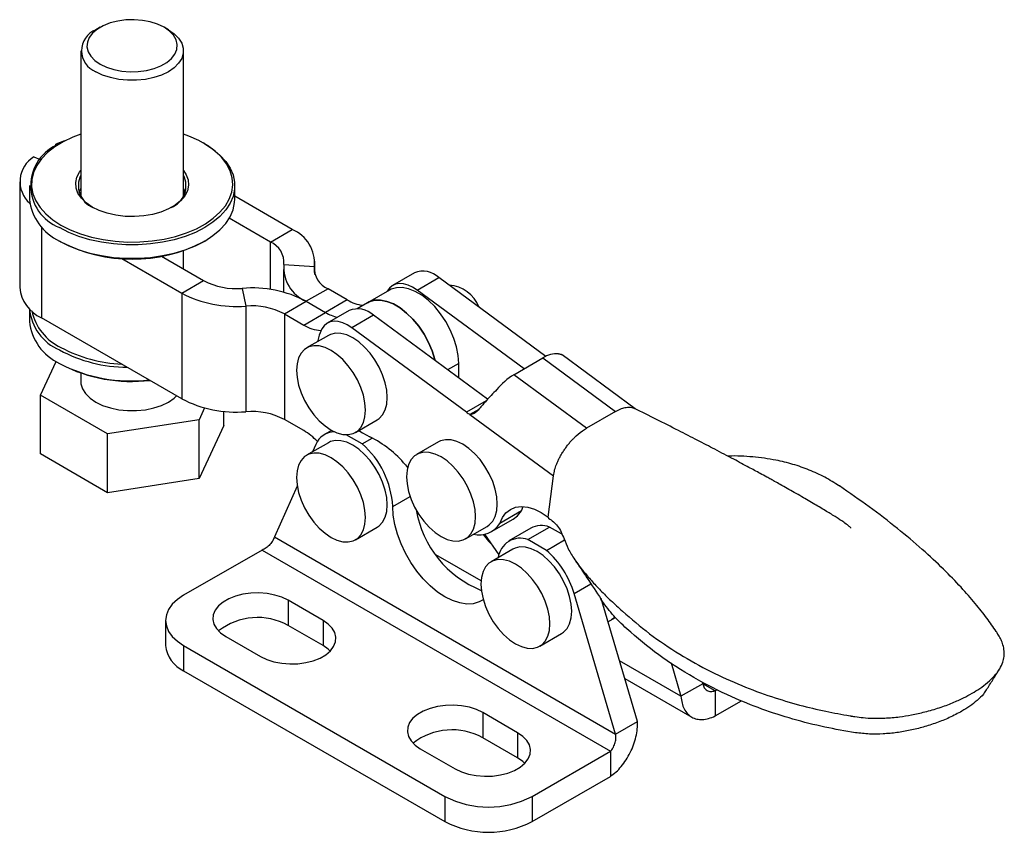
# Model space of a CAD drawing. Extents: x 43 to 193, y 47 to 132.
# Tile 3 of 3: x 145 to 193, y 92 to 132. Entities that reach past the tile are written whole.
import ezdxf

# ---------------------------------------------------------------- set-up
doc = ezdxf.new("R2010")
doc.units = 0
doc.header["$LTSCALE"] = 0.5
doc.layers.get('0').update_dxf_attribs({"linetype": 'CONTINUOUS'})

msp = doc.modelspace()

# ---------------------------------------------------------------- linework, layer by layer
at = {"color": 7, "linetype": 'CONTINUOUS'}
for p, q in [((148.926, 131.189), (148.713, 131.067)), ((152.25, 131.067), (152.037, 131.189)), ((147.981, 130.047), (147.981, 122.97)), ((152.981, 122.97), (152.981, 130.047)), ((147.196, 125.658), (146.775, 125.506)), ((146.839, 125.455), (146.775, 125.506)), ((146.775, 125.415), (146.775, 125.506)), ((147.016, 125.559), (146.945, 125.518)), ((154.018, 125.518), (153.947, 125.559)), ((145.695, 124.883), (145.998, 124.756)), ((145.008, 123.661), (145.008, 118.517)), ((145.481, 123.478), (145.481, 122.824)), ((147.893, 123.151), (147.981, 123.332)), ((155.481, 122.824), (155.481, 123.478)), ((153.062, 123.13), (152.981, 123.177)), ((158.275, 121.346), (155.481, 122.959)), ((157.215, 120.733), (155.212, 121.89)), ((157.215, 120.733), (158.275, 121.346)), ((146.945, 120.784), (147.016, 120.743)), ((153.947, 120.743), (154.018, 120.784)), ((149.982, 119.929), (152.901, 118.243)), ((151.915, 120.038), (153.962, 118.856)), ((152.981, 119.422), (152.981, 120.31)), ((157.849, 119.398), (157.849, 118.292)), ((157.874, 119.645), (159.364, 119.547)), ((159.388, 119.155), (159.388, 119.795)), ((164.23, 119.231), (163.17, 118.619)), ((164.363, 118.393), (165.424, 119.005)), ((170.636, 115.164), (165.424, 119.005)), ((152.901, 118.243), (153.962, 118.856)), ((155.847, 118.475), (156.016, 117.615)), ((160.023, 118.459), (158.962, 117.847)), ((160.962, 117.917), (160.023, 118.459)), ((152.901, 118.243), (152.901, 113.099)), ((163.012, 118.391), (161.951, 117.779)), ((169.569, 114.556), (164.363, 118.393)), ((145.481, 117.486), (145.481, 116.864)), ((156.016, 117.615), (156.016, 112.471)), ((157.902, 117.234), (158.962, 117.847)), ((158.962, 117.847), (159.901, 117.305)), ((160.962, 117.917), (159.901, 117.305)), ((161.951, 117.779), (161.445, 117.487)), ((152.901, 113.099), (146.062, 117.047)), ((157.902, 117.234), (157.902, 112.09)), ((157.902, 117.234), (158.841, 116.692)), ((158.841, 116.692), (159.901, 117.305)), ((161.048, 117.394), (159.988, 116.782)), ((162.242, 117.168), (161.181, 116.556)), ((167.795, 113.076), (162.242, 117.168)), ((166.764, 112.442), (161.181, 116.556)), ((160.042, 116.186), (158.981, 115.574)), ((169.075, 114.271), (170.489, 115.087)), ((170.489, 115.087), (174.023, 112.483)), ((174.985, 112.61), (171.427, 115.232)), ((146.02, 113.271), (146.785, 114.92)), ((146.945, 114.823), (147.016, 114.782)), ((166.391, 114.11), (166.391, 114.823)), ((147.981, 114.349), (147.981, 113.961)), ((172.609, 111.667), (169.075, 114.271)), ((149.286, 111.385), (146.02, 113.271)), ((146.02, 110.413), (146.02, 113.271)), ((154.016, 112.653), (153.747, 112.075)), ((154.943, 111.793), (154.943, 112.489)), ((167.36, 112.584), (166.937, 112.339)), ((166.937, 112.339), (171.001, 109.344)), ((174.023, 112.483), (172.609, 111.667)), ((174.023, 112.483), (174.214, 112.58)), ((174.214, 112.58), (174.318, 112.622)), ((174.318, 112.622), (174.489, 112.67)), ((174.91, 112.647), (174.947, 112.627)), ((153.747, 112.075), (149.286, 111.385)), ((153.747, 109.217), (153.747, 112.075)), ((154.943, 111.793), (153.747, 109.217)), ((158.841, 111.548), (157.902, 112.09)), ((161.356, 111.46), (162.417, 112.073)), ((149.286, 108.527), (149.286, 111.385)), ((160.198, 111.561), (159.855, 111.363)), ((161.683, 110.903), (160.91, 111.349)), ((172.104, 111.288), (172.307, 111.461)), ((172.307, 111.461), (172.41, 111.538)), ((172.41, 111.538), (172.609, 111.667)), ((160.042, 110.961), (158.981, 110.348)), ((159.431, 110.874), (159.27, 110.515)), ((161.683, 110.903), (162.18, 111.189)), ((165.401, 111.001), (164.34, 110.389)), ((149.286, 108.527), (146.02, 110.413)), ((163.794, 109.878), (163.901, 109.751)), ((170.743, 107.34), (171.001, 109.344)), ((171.001, 109.344), (171.046, 109.58)), ((153.747, 109.217), (149.286, 108.527)), ((158.524, 108.852), (157.409, 106.369)), ((184.971, 108.824), (184.924, 108.855)), ((164.362, 107.479), (164.421, 107.513)), ((169.448, 107.641), (168.387, 107.028)), ((169.448, 107.641), (169.535, 107.851)), ((167.98, 106.629), (169.041, 107.241)), ((170.743, 107.34), (170.766, 107.284)), ((161.356, 106.235), (162.417, 106.847)), ((166.715, 106.275), (167.776, 106.887)), ((167.645, 106.502), (168.341, 105.497)), ((169.896, 106.791), (168.835, 106.179)), ((169.756, 106.243), (170.816, 106.855)), ((171.397, 106.52), (170.816, 106.855)), ((157.409, 106.369), (174.03, 96.774)), ((170.664, 105.718), (169.756, 106.243)), ((170.664, 105.718), (171.543, 106.226)), ((156.81, 105.735), (152.992, 103.531)), ((156.81, 105.735), (173.781, 95.938)), ((169.022, 105.776), (167.962, 105.164)), ((174.03, 96.774), (172.008, 103.614)), ((159.78, 102.306), (158.083, 103.286)), ((158.083, 103.286), (158.083, 102.061)), ((175.091, 97.386), (173.319, 103.378)), ((173.392, 103.133), (173.387, 103.268)), ((152.113, 102.306), (152.113, 101.081)), ((159.78, 102.306), (159.78, 101.081)), ((173.655, 102.244), (174.021, 102.456)), ((173.831, 102.346), (174.005, 102.473)), ((159.78, 101.081), (158.083, 102.061)), ((170.336, 101.05), (171.397, 101.663)), ((155.042, 101.531), (156.739, 100.551)), ((152.992, 101.082), (165.72, 93.734)), ((152.992, 101.082), (152.992, 99.857)), ((176.729, 100.244), (177.212, 98.611)), ((152.992, 99.857), (165.72, 92.509)), ((174.471, 99.483), (177.735, 97.599)), ((178.244, 99.32), (178.273, 99.223)), ((178.273, 99.223), (177.212, 98.611)), ((178.872, 98.877), (178.985, 98.943)), ((178.872, 98.877), (178.872, 97.653)), ((178.872, 97.653), (180.158, 98.395)), ((169.255, 96.836), (167.558, 97.816)), ((167.558, 97.816), (167.558, 96.591)), ((174.03, 96.774), (175.091, 97.386)), ((169.255, 95.612), (167.558, 96.591)), ((169.255, 96.836), (169.255, 95.612)), ((164.518, 96.061), (166.215, 95.081)), ((169.962, 93.734), (173.781, 95.938)), ((173.781, 95.938), (173.781, 94.713)), ((169.962, 92.509), (173.781, 94.713)), ((165.72, 93.734), (165.72, 92.509)), ((169.962, 93.734), (169.962, 92.509))]:
    msp.add_line(p, q, dxfattribs=at)
at = {"color": 8, "linetype": 'CONTINUOUS'}
for p, q in [((146.062, 121.474), (146.062, 117.047)), ((157.215, 118.421), (157.215, 120.733)), ((159.364, 119.248), (159.364, 119.547)), ((166.391, 114.823), (165.849, 114.51)), ((167.724, 112.997), (166.764, 112.442)), ((163.174, 107.859), (164.02, 108.347)), ((167.475, 104.232), (165.272, 105.504)), ((172.008, 103.614), (172.829, 104.088)), ((177.212, 98.611), (174.218, 100.34)), ((178.872, 98.877), (178.273, 99.223))]:
    msp.add_line(p, q, dxfattribs=at)
at = {"color": 7, "linetype": 'CONTINUOUS', "flags": 128}
for points in [[(148.926, 129.394), (149.238, 129.244), (149.593, 129.13), (149.978, 129.055), (150.38, 129.023), (150.785, 129.034), (151.181, 129.087), (151.552, 129.182), (151.887, 129.314), (152.174, 129.48), (152.403, 129.674), (152.567, 129.888), (152.66, 130.116), (152.679, 130.35), (152.623, 130.582), (152.494, 130.805), (152.296, 131.009), (152.037, 131.19), (151.725, 131.339), (151.37, 131.453), (150.985, 131.528), (150.583, 131.56), (150.178, 131.549), (149.782, 131.496), (149.411, 131.401), (149.076, 131.269), (148.789, 131.103), (148.559, 130.91), (148.396, 130.695), (148.303, 130.467), (148.284, 130.233), (148.34, 130.001), (148.469, 129.779), (148.666, 129.574), (148.926, 129.394)], [(152.25, 131.067), (152.529, 130.874), (152.747, 130.657), (152.896, 130.42), (152.972, 130.172), (152.972, 129.921), (152.896, 129.673), (152.747, 129.437), (152.529, 129.219), (152.249, 129.026), (151.915, 128.864), (151.538, 128.739), (151.129, 128.653), (150.699, 128.609), (150.264, 128.609), (149.834, 128.653), (149.425, 128.739), (149.048, 128.864), (148.714, 129.026)], [(147.981, 125.992), (147.589, 125.843), (147.125, 125.62), (146.712, 125.366), (146.356, 125.085), (146.062, 124.781), (145.835, 124.458), (145.679, 124.122), (145.596, 123.777), (145.587, 123.429), (145.652, 123.082), (145.79, 122.743), (145.999, 122.417), (146.276, 122.107), (146.617, 121.82), (147.017, 121.559)], [(147.017, 121.559), (147.469, 121.328), (147.966, 121.132), (148.502, 120.972), (149.068, 120.851), (149.655, 120.771), (150.255, 120.734), (150.858, 120.739), (151.456, 120.787), (152.039, 120.877), (152.598, 121.008), (153.125, 121.177), (153.612, 121.383), (154.051, 121.622), (154.437, 121.889), (154.762, 122.183), (155.023, 122.497), (155.215, 122.827), (155.334, 123.168), (155.381, 123.516), (155.353, 123.864), (155.251, 124.207), (155.077, 124.54), (154.834, 124.859), (154.524, 125.158), (154.153, 125.432), (153.726, 125.679), (153.251, 125.893), (152.981, 125.992)], [(154.018, 125.518), (154.417, 125.258), (154.76, 124.971), (155.041, 124.662), (155.255, 124.336), (155.4, 123.998), (155.472, 123.652), (155.472, 123.303), (155.4, 122.957), (155.255, 122.619), (155.041, 122.293), (154.76, 121.984), (154.417, 121.697), (154.017, 121.437), (153.565, 121.205), (153.068, 121.007), (152.534, 120.845), (151.969, 120.722), (151.383, 120.638), (150.783, 120.596), (150.18, 120.596), (149.58, 120.638), (148.994, 120.722), (148.429, 120.845), (147.895, 121.007), (147.398, 121.205), (146.946, 121.437)], [(148.537, 122.437), (148.243, 122.637), (148.011, 122.862), (147.846, 123.106), (147.753, 123.363), (147.734, 123.625), (147.79, 123.885), (147.92, 124.136), (147.981, 124.221)], [(152.981, 124.221), (153.117, 124.012), (153.21, 123.756), (153.229, 123.494), (153.173, 123.233), (153.043, 122.982), (152.844, 122.747), (152.58, 122.533), (152.259, 122.348), (151.889, 122.195), (151.481, 122.08), (151.046, 122.005), (150.595, 121.973), (150.141, 121.984), (149.697, 122.038), (149.274, 122.133), (148.884, 122.267), (148.537, 122.437)], [(152.981, 123.332), (153.021, 123.261), (153.07, 123.151)], [(146.946, 120.783), (147.398, 120.552), (147.895, 120.354), (148.429, 120.192), (148.994, 120.069), (149.58, 119.985), (150.18, 119.943), (150.783, 119.943), (151.383, 119.985), (151.969, 120.069), (152.534, 120.192), (153.068, 120.354), (153.565, 120.552), (154.017, 120.783), (154.417, 121.044), (154.76, 121.331), (155.041, 121.64), (155.255, 121.966), (155.4, 122.304), (155.472, 122.65), (155.481, 122.824)], [(164.363, 118.393), (164.142, 118.535), (163.921, 118.638), (163.707, 118.697), (163.503, 118.712), (163.317, 118.682), (163.151, 118.607), (163.01, 118.491), (162.898, 118.335)], [(166.391, 114.823), (166.365, 115.213), (166.285, 115.622), (166.156, 116.041), (165.979, 116.458), (165.76, 116.862), (165.505, 117.241), (165.22, 117.586), (164.914, 117.888), (164.594, 118.138), (164.269, 118.329), (163.948, 118.457), (163.64, 118.517), (163.352, 118.51), (163.093, 118.433), (163.012, 118.391)], [(161.951, 117.779), (162.032, 117.821), (162.291, 117.897), (162.579, 117.905), (162.888, 117.844), (163.209, 117.717), (163.533, 117.525), (163.853, 117.275), (164.16, 116.974), (164.444, 116.629), (164.7, 116.249), (164.918, 115.846), (165.095, 115.429), (165.225, 115.01), (165.237, 114.961)], [(165.237, 114.961), (165.225, 115.01), (165.095, 115.429), (164.918, 115.846), (164.7, 116.249), (164.444, 116.629), (164.16, 116.974), (163.853, 117.275), (163.533, 117.525), (163.209, 117.717), (162.888, 117.844), (162.579, 117.905), (162.291, 117.897), (162.032, 117.821), (161.951, 117.779)], [(161.181, 116.556), (160.96, 116.698), (160.739, 116.801), (160.525, 116.86), (160.321, 116.875), (160.135, 116.845), (159.969, 116.77), (159.828, 116.654), (159.716, 116.498)], [(159.716, 116.498), (159.585, 116.191), (159.512, 115.88)], [(162.417, 112.073), (162.516, 112.14), (162.684, 112.32), (162.808, 112.555), (162.883, 112.838), (162.909, 113.16), (162.883, 113.512), (162.808, 113.882), (162.684, 114.26), (162.516, 114.633), (162.309, 114.992), (162.069, 115.324), (161.804, 115.62), (161.521, 115.871), (161.229, 116.069), (160.938, 116.208), (160.655, 116.283), (160.39, 116.294), (160.15, 116.238), (160.042, 116.186)], [(160.169, 111.578), (160.46, 111.439), (160.743, 111.363), (161.009, 111.353), (161.248, 111.408), (161.455, 111.528), (161.623, 111.708), (161.747, 111.943), (161.823, 112.226), (161.848, 112.548), (161.823, 112.899), (161.747, 113.27), (161.623, 113.647), (161.455, 114.021), (161.248, 114.38), (161.009, 114.712), (160.743, 115.008), (160.46, 115.259), (160.169, 115.457), (159.877, 115.595), (159.594, 115.671), (159.329, 115.681), (159.089, 115.626), (158.882, 115.506), (158.714, 115.326), (158.591, 115.092), (158.515, 114.809), (158.489, 114.487), (158.515, 114.135), (158.591, 113.765), (158.714, 113.387), (158.882, 113.013), (159.089, 112.655), (159.329, 112.323), (159.594, 112.026), (159.877, 111.776), (160.169, 111.578)], [(147.981, 113.961), (147.991, 113.835), (148.067, 113.587), (148.216, 113.351), (148.434, 113.133), (148.714, 112.94), (149.048, 112.779), (149.425, 112.653), (149.834, 112.567), (150.264, 112.523), (150.699, 112.523), (151.129, 112.567), (151.538, 112.653), (151.915, 112.779), (152.249, 112.94), (152.529, 113.133), (152.651, 113.244)], [(161.532, 111.562), (161.707, 111.442), (162.063, 111.245)], [(162.417, 106.847), (162.516, 106.914), (162.684, 107.094), (162.808, 107.329), (162.883, 107.612), (162.909, 107.934), (162.883, 108.286), (162.808, 108.656), (162.684, 109.034), (162.516, 109.408), (162.309, 109.766), (162.069, 110.098), (161.804, 110.394), (161.521, 110.645), (161.229, 110.843), (160.938, 110.982), (160.655, 111.058), (160.39, 111.068), (160.15, 111.012), (160.042, 110.961)], [(167.776, 106.887), (167.875, 106.955), (168.043, 107.135), (168.167, 107.37), (168.242, 107.653), (168.268, 107.975), (168.242, 108.326), (168.167, 108.696), (168.043, 109.074), (167.875, 109.448), (167.668, 109.807), (167.428, 110.139), (167.163, 110.435), (166.88, 110.686), (166.589, 110.883), (166.297, 111.022), (166.014, 111.098), (165.749, 111.108), (165.509, 111.053), (165.401, 111.001)], [(160.169, 106.352), (160.46, 106.213), (160.743, 106.137), (161.009, 106.127), (161.248, 106.183), (161.455, 106.302), (161.623, 106.482), (161.747, 106.717), (161.823, 107), (161.848, 107.322), (161.823, 107.673), (161.747, 108.044), (161.623, 108.421), (161.455, 108.795), (161.248, 109.154), (161.009, 109.486), (160.743, 109.782), (160.46, 110.033), (160.169, 110.231), (159.877, 110.37), (159.594, 110.445), (159.329, 110.456), (159.089, 110.4), (158.882, 110.281), (158.714, 110.101), (158.591, 109.866), (158.515, 109.583), (158.489, 109.261), (158.515, 108.909), (158.591, 108.539), (158.714, 108.161), (158.882, 107.788), (159.089, 107.429), (159.329, 107.097), (159.594, 106.801), (159.877, 106.55), (160.169, 106.352)], [(165.528, 106.393), (165.819, 106.254), (166.102, 106.178), (166.368, 106.168), (166.607, 106.223), (166.814, 106.343), (166.982, 106.523), (167.106, 106.758), (167.182, 107.04), (167.207, 107.362), (167.182, 107.714), (167.106, 108.084), (166.982, 108.462), (166.814, 108.836), (166.607, 109.194), (166.368, 109.527), (166.102, 109.823), (165.819, 110.073), (165.528, 110.271), (165.236, 110.41), (164.953, 110.486), (164.688, 110.496), (164.448, 110.441), (164.241, 110.321), (164.073, 110.141), (163.95, 109.906), (163.874, 109.623), (163.848, 109.301), (163.874, 108.95), (163.95, 108.58), (164.073, 108.202), (164.241, 107.828), (164.448, 107.469), (164.688, 107.137), (164.953, 106.841), (165.236, 106.59), (165.528, 106.393)], [(167.583, 103.311), (167.387, 103.205), (167.096, 103.122), (166.777, 103.105), (166.437, 103.155), (166.082, 103.27), (165.72, 103.45), (165.357, 103.689), (165.002, 103.983), (164.662, 104.326), (164.343, 104.711), (164.053, 105.13), (163.796, 105.575), (163.578, 106.036), (163.404, 106.505), (163.277, 106.971), (163.2, 107.425), (163.174, 107.859)], [(168.387, 107.028), (168.514, 107.312), (168.688, 107.542), (168.904, 107.711), (169.158, 107.816), (169.443, 107.854), (169.752, 107.823), (170.077, 107.725), (170.41, 107.563), (170.743, 107.34)], [(169.041, 107.241), (169.248, 107.396), (169.448, 107.641)], [(167.571, 106.489), (167.844, 106.163), (167.98, 106.018)], [(171.397, 101.663), (171.496, 101.73), (171.664, 101.91), (171.788, 102.145), (171.864, 102.428), (171.889, 102.75), (171.864, 103.101), (171.788, 103.472), (171.664, 103.85), (171.496, 104.223), (171.289, 104.582), (171.049, 104.914), (170.784, 105.21), (170.501, 105.461), (170.21, 105.659), (169.918, 105.798), (169.635, 105.873), (169.37, 105.884), (169.13, 105.828), (169.022, 105.776)], [(169.149, 101.168), (169.441, 101.029), (169.723, 100.953), (169.989, 100.943), (170.229, 100.998), (170.436, 101.118), (170.603, 101.298), (170.727, 101.533), (170.803, 101.816), (170.828, 102.138), (170.803, 102.489), (170.727, 102.859), (170.603, 103.237), (170.436, 103.611), (170.229, 103.97), (169.989, 104.302), (169.723, 104.598), (169.441, 104.849), (169.149, 105.046), (168.857, 105.185), (168.575, 105.261), (168.309, 105.271), (168.07, 105.216), (167.863, 105.096), (167.695, 104.916), (167.571, 104.681), (167.495, 104.399), (167.47, 104.077), (167.495, 103.725), (167.571, 103.355), (167.695, 102.977), (167.863, 102.603), (168.07, 102.245), (168.309, 101.912), (168.575, 101.616), (168.857, 101.366), (169.149, 101.168)], [(158.083, 103.286), (157.778, 103.432), (157.431, 103.544), (157.055, 103.617), (156.662, 103.648), (156.266, 103.638), (155.879, 103.585), (155.516, 103.493), (155.189, 103.363), (154.909, 103.201), (154.684, 103.012), (154.524, 102.803), (154.433, 102.58), (154.415, 102.351), (154.47, 102.124), (154.596, 101.907), (154.789, 101.707), (155.042, 101.531)], [(152.992, 103.531), (152.686, 103.324), (152.44, 103.093), (152.26, 102.841), (152.15, 102.577), (152.113, 102.306), (152.15, 102.035), (152.26, 101.771), (152.44, 101.52), (152.686, 101.288), (152.992, 101.082)], [(156.739, 100.551), (157.045, 100.405), (157.391, 100.293), (157.767, 100.22), (158.16, 100.189), (158.557, 100.199), (158.943, 100.252), (159.306, 100.344), (159.633, 100.474), (159.914, 100.636), (160.138, 100.825), (160.298, 101.034), (160.389, 101.257), (160.407, 101.486), (160.353, 101.713), (160.226, 101.93), (160.033, 102.13), (159.78, 102.306)], [(160.13, 100.816), (160.033, 100.905), (159.78, 101.081)], [(167.558, 97.816), (167.253, 97.962), (166.906, 98.074), (166.53, 98.147), (166.137, 98.178), (165.741, 98.168), (165.355, 98.115), (164.992, 98.023), (164.664, 97.893), (164.384, 97.731), (164.16, 97.542), (163.999, 97.333), (163.908, 97.11), (163.89, 96.881), (163.945, 96.654), (164.071, 96.437), (164.264, 96.237), (164.518, 96.061)], [(166.215, 95.081), (166.52, 94.935), (166.866, 94.823), (167.243, 94.75), (167.636, 94.719), (168.032, 94.729), (168.418, 94.782), (168.781, 94.874), (169.108, 95.004), (169.389, 95.166), (169.613, 95.355), (169.773, 95.564), (169.864, 95.787), (169.883, 96.016), (169.828, 96.243), (169.702, 96.46), (169.509, 96.66), (169.255, 96.836)], [(169.605, 95.346), (169.509, 95.435), (169.255, 95.612)]]:
    msp.add_lwpolyline(points, dxfattribs=at)
at = {"color": 7, "linetype": 'CONTINUOUS'}
for centre, radius, start, end in [((149.112, 130.047), 1.095, 111.3267, 248.6894), ((147.735, 123.477), 2.188, 111.1483, 248.8678), ((146.445, 123.675), 1.422, 121.8392, 228.0155), ((149.018, 123.48), 1.153, 154.0173, 247.2841), ((151.976, 123.468), 1.131, 291.5084, 27.1903), ((148.024, 123.102), 2.557, 186.2441, 245.076), ((157.585, 119.699), 1.785, 355.1226, 67.2646), ((150.481, 127.399), 7.504, 242.5029, 297.5024), ((156.797, 119.737), 1.081, 355.1226, 67.2646), ((159.652, 119.493), 1.785, 175.1226, 247.2646), ((160.441, 119.456), 1.081, 175.1226, 247.2646), ((164.651, 118.189), 1.123, 46.5405, 112.0008), ((146.794, 118.685), 1.794, 185.3944, 245.9257), ((155.555, 121.888), 3.426, 242.2877, 274.8964), ((156.33, 112.836), 5.66, 62.2877, 94.8964), ((165.821, 116.977), 1.659, 20.9553, 86.274), ((155.533, 123.254), 5.66, 242.2877, 274.8964), ((147.906, 117.714), 2.435, 185.3625, 246.7717), ((156.309, 114.202), 3.426, 62.2877, 94.8964), ((161.93, 119.482), 1.841, 238.2616, 263.8051), ((148.127, 117.941), 2.593, 192.5455, 244.6346), ((160.939, 119.037), 2.02, 239.0779, 257.0209), ((161.469, 116.353), 1.123, 46.5405, 112.0008), ((148.024, 117.142), 2.557, 186.2441, 245.076), ((159.794, 118.222), 1.802, 238.0773, 266.2861), ((150.269, 121.641), 6.862, 241.7076, 267.6003), ((150.294, 121.709), 7.076, 241.7577, 269.5878), ((171.157, 114.084), 1.205, 85.3651, 123.6407), ((150.438, 121.516), 7.55, 242.4507, 276.6417), ((150.444, 121.363), 7.421, 242.4893, 276.9725), ((170.75, 111.505), 3.234, 121.1964, 140.8503), ((155.533, 118.11), 5.66, 242.2877, 274.8964), ((156.309, 109.057), 3.426, 62.2877, 94.8964), ((167.339, 113.213), 0.961, 233.273, 245.2972), ((157.131, 108.661), 3.355, 44.8003, 59.3651), ((160.349, 110.5), 0.991, 90.8257, 157.8393), ((158.87, 107.638), 4.309, 2.9341, 49.2463), ((159.737, 106.518), 5.268, 39.6325, 63.7925), ((169.413, 108.571), 5.173, 189.8099, 248.1695), ((167.373, 107.67), 1.2, 257.1125, 327.677), ((170.427, 105.793), 1.131, 69.8749, 118.0616), ((169.383, 105.226), 1.083, 69.8492, 172.656), ((167.663, 102.32), 4.534, 16.5803, 48.5511), ((156.588, 99.372), 3.077, 60.9272, 128.0193), ((153.636, 101.247), 1.532, 186.1875, 245.1327), ((166.063, 93.902), 3.077, 60.9272, 128.0193), ((167.841, 97.79), 4.577, 242.391, 297.609), ((167.841, 96.565), 4.577, 242.391, 297.609)]:
    msp.add_arc(centre, radius, start, end, dxfattribs=at)
for points, knots in [([(171.254, 115.285), (171.31, 115.28), (171.38, 115.272), (171.416, 115.235), (171.423, 115.227)], [0, 0, 0, 0, 0.795862, 1, 1, 1, 1]), ([(168.242, 113.546), (168.148, 113.454), (167.971, 113.277), (167.681, 112.95), (167.411, 112.623), (167.196, 112.41), (167.045, 112.337), (166.971, 112.338), (166.937, 112.339)], [0, 0, 0, 0, 0.184474, 0.350387, 0.627597, 0.839067, 0.924436, 1, 1, 1, 1]), ([(174.489, 112.67), (174.528, 112.676), (174.606, 112.688), (174.674, 112.689), (174.709, 112.689)], [0, 0, 0, 0, 0.4999835, 1, 1, 1, 1]), ([(174.709, 112.689), (174.743, 112.687), (174.813, 112.682), (174.878, 112.659), (174.91, 112.647)], [0, 0, 0, 0, 0.500023, 1, 1, 1, 1]), ([(185.487, 106.793), (185.487, 106.793), (185.488, 106.794), (185.489, 106.797), (185.487, 106.802), (185.482, 106.811), (185.465, 106.831), (185.429, 106.865), (185.321, 106.957), (185.1, 107.119), (184.737, 107.353), (184.267, 107.64), (183.706, 107.973), (183.187, 108.276), (182.736, 108.535), (182.387, 108.733), (182.068, 108.912), (181.801, 109.061), (181.582, 109.181), (181.347, 109.311), (180.994, 109.504), (180.457, 109.793), (179.719, 110.187), (178.888, 110.625), (177.988, 111.093), (177.044, 111.578), (176.017, 112.098), (175.306, 112.451), (174.948, 112.629)], [0, 0, 0, 0, 0.000247, 0.000948, 0.00165, 0.002407, 0.004239, 0.008131, 0.013628, 0.03645, 0.069775, 0.113384, 0.167272, 0.228469, 0.262625, 0.29591, 0.327786, 0.353361, 0.371538, 0.389509, 0.419916, 0.471379, 0.540644, 0.628319, 0.706615, 0.796113, 0.897319, 1, 1, 1, 1]), ([(171.87, 111.05), (171.909, 111.091), (171.987, 111.173), (172.065, 111.25), (172.104, 111.288)], [0, 0, 0, 0, 0.500006, 1, 1, 1, 1]), ([(171.631, 110.758), (171.668, 110.809), (171.743, 110.911), (171.828, 111.004), (171.87, 111.05)], [0, 0, 0, 0, 0.499981, 1, 1, 1, 1]), ([(171.249, 110.129), (171.274, 110.182), (171.323, 110.288), (171.386, 110.389), (171.417, 110.44)], [0, 0, 0, 0, 0.500052, 1, 1, 1, 1]), ([(171.417, 110.44), (171.452, 110.493), (171.521, 110.6), (171.594, 110.705), (171.631, 110.758)], [0, 0, 0, 0, 0.500003, 1, 1, 1, 1]), ([(184.925, 108.854), (184.691, 109.001), (184.223, 109.294), (183.463, 109.642), (182.668, 109.918), (181.751, 110.143), (180.708, 110.279), (179.921, 110.328), (179.515, 110.303), (179.5, 110.302)], [0, 0, 0, 0, 0.148897, 0.29779, 0.446671, 0.595585, 0.79408, 0.992572, 1, 1, 1, 1]), ([(171.046, 109.58), (171.056, 109.622), (171.075, 109.705), (171.107, 109.788), (171.123, 109.829)], [0, 0, 0, 0, 0.50001, 1, 1, 1, 1]), ([(171.123, 109.829), (171.143, 109.878), (171.183, 109.975), (171.227, 110.077), (171.249, 110.129)], [0, 0, 0, 0, 0.500014, 1, 1, 1, 1]), ([(184.924, 108.855), (184.921, 108.857), (184.899, 108.871), (184.878, 108.886), (184.859, 108.898)], [0, 0, 0, 0, 0.1380238, 1, 1, 1, 1]), ([(192.561, 101.768), (192.413, 101.982), (192.105, 102.43), (191.536, 103.147), (190.842, 103.944), (189.988, 104.825), (188.959, 105.783), (187.755, 106.799), (186.409, 107.835), (185.418, 108.516), (184.925, 108.854)], [0, 0, 0, 0, 0.09267, 0.194324, 0.306201, 0.429136, 0.563351, 0.706277, 0.854046, 1, 1, 1, 1]), ([(170.766, 107.284), (170.924, 107.171), (171.248, 106.937), (171.428, 106.502), (171.52, 106.279)], [0, 0, 0, 0, 0.486465, 1, 1, 1, 1]), ([(157.409, 106.369), (157.388, 106.31), (157.346, 106.191), (157.204, 105.997), (157.021, 105.828), (156.88, 105.766), (156.81, 105.735)], [0, 0, 0, 0, 0.25, 0.5, 0.75, 1, 1, 1, 1]), ([(171.52, 106.279), (171.581, 106.119), (171.703, 105.799), (172.023, 105.271), (172.412, 104.751), (172.843, 104.246), (173.291, 103.77), (173.792, 103.273), (174.169, 102.927), (174.358, 102.753)], [0, 0, 0, 0, 0.166674, 0.33332, 0.499969, 0.624992, 0.749987, 0.874991, 1, 1, 1, 1]), ([(172.058, 105.238), (172.25, 104.957), (172.667, 104.344), (173.093, 103.686), (173.324, 103.33)], [0, 0, 0, 0, 0.457646, 1, 1, 1, 1]), ([(174.576, 101.893), (174.326, 102.132), (173.828, 102.609), (173.487, 103.098), (173.317, 103.341)], [0, 0, 0, 0, 0.501071, 1, 1, 1, 1]), ([(174.358, 102.753), (174.792, 102.382), (175.667, 101.633), (177.117, 100.658), (178.625, 99.817), (180.128, 99.132), (181.576, 98.594), (182.944, 98.187), (184.219, 97.877), (185.048, 97.73), (185.444, 97.66)], [0, 0, 0, 0, 0.145964, 0.293746, 0.436682, 0.570901, 0.693832, 0.805701, 0.907344, 1, 1, 1, 1]), ([(185.708, 96.837), (185.21, 96.923), (184.177, 97.1), (182.655, 97.487), (181.14, 97.977), (179.514, 98.634), (177.82, 99.499), (176.096, 100.599), (175.083, 101.461), (174.576, 101.893)], [0, 0, 0, 0, 0.1163, 0.241044, 0.366543, 0.49259, 0.66129, 0.830516, 1, 1, 1, 1]), ([(192.646, 101.638), (192.645, 101.64), (192.644, 101.642), (192.642, 101.644), (192.641, 101.645), (192.641, 101.646), (192.641, 101.646), (192.64, 101.647), (192.639, 101.648), (192.637, 101.652), (192.634, 101.658), (192.627, 101.667), (192.617, 101.683), (192.599, 101.711), (192.58, 101.739), (192.567, 101.76), (192.562, 101.766), (192.561, 101.767), (192.561, 101.768)], [0, 0, 0, 0, 0.03684, 0.053804, 0.05742, 0.05918, 0.061293, 0.066771, 0.075578, 0.096411, 0.141299, 0.212877, 0.320505, 0.498453, 0.854435, 0.964143, 0.975857, 1, 1, 1, 1]), ([(191.388, 98.758), (191.516, 98.835), (191.793, 99.002), (192.163, 99.286), (192.499, 99.607), (192.743, 99.941), (192.892, 100.256), (192.959, 100.571), (192.957, 100.875), (192.883, 101.168), (192.781, 101.415), (192.689, 101.567), (192.646, 101.638)], [0, 0, 0, 0, 0.090307, 0.1965, 0.315127, 0.435878, 0.546417, 0.641203, 0.758104, 0.85256, 0.93173, 1, 1, 1, 1]), ([(192.091, 98.925), (192.194, 99.088), (192.399, 99.415), (192.605, 99.742), (192.708, 99.906)], [0, 0, 0, 0, 0.499979, 1, 1, 1, 1]), ([(178.273, 99.223), (178.294, 99.154), (178.336, 99.016), (178.477, 98.886), (178.661, 98.828), (178.802, 98.861), (178.872, 98.877)], [0, 0, 0, 0, 0.25, 0.5, 0.75, 1, 1, 1, 1]), ([(192.082, 98.932), (192.039, 98.862), (191.929, 98.683), (191.652, 98.413), (191.299, 98.133), (191.023, 97.966), (190.893, 97.887)], [0, 0, 0, 0, 0.192099, 0.488926, 0.757689, 1, 1, 1, 1]), ([(177.212, 98.611), (177.225, 98.498), (177.251, 98.271), (177.361, 97.986), (177.52, 97.754), (177.728, 97.587), (177.976, 97.491), (178.256, 97.469), (178.558, 97.516), (178.767, 97.607), (178.872, 97.653)], [0, 0, 0, 0, 0.125, 0.25, 0.375, 0.5, 0.625, 0.75, 0.875, 1, 1, 1, 1]), ([(185.686, 97.621), (185.819, 97.603), (186.108, 97.564), (186.594, 97.538), (187.185, 97.544), (187.812, 97.601), (188.469, 97.703), (189.12, 97.85), (189.797, 98.047), (190.424, 98.282), (190.958, 98.52), (191.253, 98.683), (191.388, 98.758)], [0, 0, 0, 0, 0.068258, 0.147411, 0.241858, 0.358749, 0.453545, 0.5641, 0.684876, 0.803518, 0.909703, 1, 1, 1, 1]), ([(190.893, 97.887), (190.693, 97.779), (190.312, 97.574), (189.669, 97.317), (189.027, 97.109), (188.378, 96.949), (187.722, 96.835), (187.058, 96.772), (186.379, 96.759), (185.935, 96.811), (185.708, 96.837)], [0, 0, 0, 0, 0.143476, 0.273961, 0.397133, 0.516281, 0.633898, 0.752138, 0.873186, 1, 1, 1, 1]), ([(173.781, 94.713), (173.871, 94.78), (174.05, 94.914), (174.309, 95.19), (174.545, 95.51), (174.75, 95.868), (174.914, 96.25), (175.03, 96.64), (175.096, 97.027), (175.093, 97.267), (175.091, 97.386)], [0, 0, 0, 0, 0.125, 0.25, 0.375, 0.5, 0.625, 0.75, 0.875, 1, 1, 1, 1]), ([(185.444, 97.66), (185.446, 97.66), (185.449, 97.659), (185.452, 97.659), (185.453, 97.658), (185.453, 97.658), (185.456, 97.658), (185.46, 97.657), (185.469, 97.656), (185.481, 97.654), (185.499, 97.651), (185.528, 97.646), (185.585, 97.637), (185.635, 97.629), (185.67, 97.623), (185.671, 97.623), (185.672, 97.623), (185.674, 97.623), (185.678, 97.622), (185.683, 97.622), (185.686, 97.621)], [0, 0, 0, 0, 0.024282, 0.036006, 0.038765, 0.040317, 0.042362, 0.065605, 0.097473, 0.145671, 0.215941, 0.323748, 0.501519, 0.933321, 0.938786, 0.940773, 0.942466, 0.946028, 0.962961, 1, 1, 1, 1]), ([(173.781, 95.938), (173.822, 95.986), (173.904, 96.082), (174, 96.301), (174.055, 96.545), (174.038, 96.698), (174.03, 96.774)], [0, 0, 0, 0, 0.25, 0.5, 0.75, 1, 1, 1, 1])]:
    msp.add_open_spline(points, degree=3, knots=knots, dxfattribs=at)

doc.saveas('drawing.dxf')
